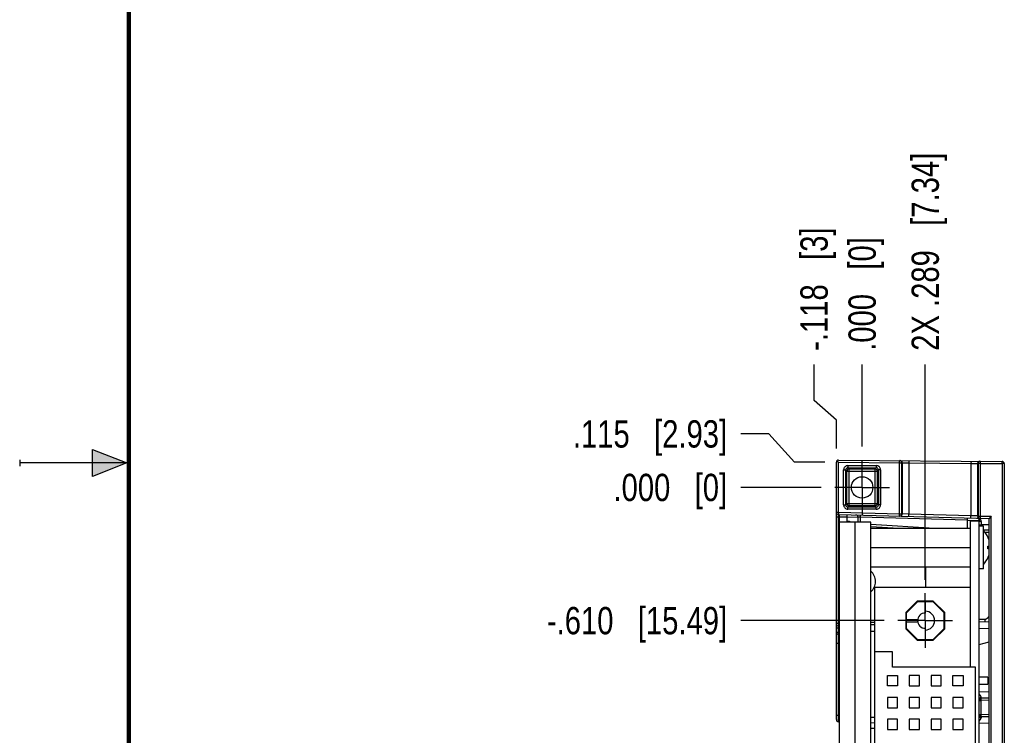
# Model space of a CAD drawing. Header units: inches. Extents: x 0 to 22, y 0 to 17.
# Tile 3 of 20: x 0 to 4.5, y 7.3 to 10.5. Entities that reach past the tile are written whole.
import ezdxf

# ---------------------------------------------------------------- set-up
doc = ezdxf.new("R2010")
doc.units = ezdxf.units.IN
doc.header["$LTSCALE"] = 1.21
doc.header["$MEASUREMENT"] = 0
doc.linetypes.add('CENTER', pattern=[0.6, 0.375, -0.075, 0.075, -0.075])
doc.layers.get('0').update_dxf_attribs({"linetype": 'CONTINUOUS'})
doc.layers.add('02___PRT_ALL_AXES', color=7, linetype='CONTINUOUS')
doc.layers.add('DIMENSIONS', color=7, linetype='CONTINUOUS')
doc.styles.get("Standard").update_dxf_attribs({"font": 'txt', "width": 0.8})
doc.dimstyles.new('DIMSTYLE_2', dxfattribs={"dimtxt": 0.125, "dimasz": 0.18, "dimexe": 0.18, "dimexo": 0.0625, "dimgap": 0.09, "dimtad": 0, "dimtih": 1, "dimtoh": 1, "dimdec": 3, "dimzin": 4, "dimdsep": 46, "dimtxsty": 'STANDARD', "dimblk": '_FILLED', "dimblk1": '_FILLED', "dimblk2": '_FILLED', "dimcen": 0.09, "dimadec": 0, "dimazin": 0, "dimtp": 0.01, "dimtm": 0.01, "dimtfac": 1, "dimtdec": 3, "dimtofl": 0, "dimtmove": 0, "dimatfit": 3, "dimldrblk": '_FILLED', "dimfxl": 1, "dimtolj": 1, "dimtzin": 4, "dimarcsym": 0})

# ---------------------------------------------------------------- blocks, each defined once
blk = doc.blocks.new('*D3')
at = {"layer": 'DIMENSIONS', "color": 2, "linetype": 'CONTINUOUS'}
for p, q in [((3.4305, 8.6331), (3.3015, 8.6331)), ((3.5467, 8.5035), (3.4305, 8.6331)), ((3.6865, 8.5035), (3.5467, 8.5035))]:
    blk.add_line(p, q, dxfattribs=at)
at = {"layer": 'DIMENSIONS', "color": 2, "linetype": 'CONTINUOUS', "insert": (3.239, 8.6956), "char_height": 0.125, "width": 1.125, "attachment_point": 3, "line_spacing_factor": 0.9}
blk.add_mtext('.115{\\Ftxt.shx;\\W1.000000;\\H0.125000; }[2.93]', dxfattribs=at)
blk = doc.blocks.new('_FILLED')
at = {"color": 0, "linetype": 'BYBLOCK'}
blk.add_solid([(0, 0), (-1, 0.174), (-1, -0.174)], dxfattribs=at)
blk = doc.blocks.new('*D4')
at = {"layer": 'DIMENSIONS', "color": 2, "linetype": 'CONTINUOUS'}
blk.add_line((3.9584, 7.7782), (3.3015, 7.7782), dxfattribs=at)
at = {"layer": 'DIMENSIONS', "color": 2, "linetype": 'CONTINUOUS', "insert": (3.239, 7.8407), "char_height": 0.125, "width": 1.325, "attachment_point": 3, "line_spacing_factor": 0.9}
blk.add_mtext('-.610{\\Ftxt.shx;\\W1.000000;\\H0.125000; }[15.49]', dxfattribs=at)
blk = doc.blocks.new('*D5')
at = {"layer": 'DIMENSIONS', "color": 2, "linetype": 'CONTINUOUS'}
blk.add_line((3.9584, 4.8282), (3.3015, 4.8282), dxfattribs=at)
at = {"layer": 'DIMENSIONS', "color": 2, "linetype": 'CONTINUOUS', "insert": (3.239, 4.8907), "char_height": 0.125, "width": 1.425, "attachment_point": 3, "line_spacing_factor": 0.9}
blk.add_mtext('-3.560{\\Ftxt.shx;\\W1.000000;\\H0.125000; }[90.42]', dxfattribs=at)
blk = doc.blocks.new('*D6')
at = {"layer": 'DIMENSIONS', "color": 2, "linetype": 'CONTINUOUS'}
blk.add_line((4.1034, 4.5191), (3.3015, 4.5191), dxfattribs=at)
at = {"layer": 'DIMENSIONS', "color": 2, "linetype": 'CONTINUOUS', "insert": (3.239, 4.5816), "char_height": 0.125, "width": 1.425, "attachment_point": 3, "line_spacing_factor": 0.9}
blk.add_mtext('-3.869{\\Ftxt.shx;\\W1.000000;\\H0.125000; }[98.27]', dxfattribs=at)
blk = doc.blocks.new('*D7')
at = {"layer": 'DIMENSIONS', "color": 2, "linetype": 'CONTINUOUS'}
blk.add_line((3.6694, 8.3881), (3.3015, 8.3881), dxfattribs=at)
at = {"layer": 'DIMENSIONS', "color": 2, "linetype": 'CONTINUOUS', "insert": (3.239, 8.4506), "char_height": 0.125, "width": 0.825, "attachment_point": 3, "line_spacing_factor": 0.9}
blk.add_mtext('.000{\\Ftxt.shx;\\W1.000000;\\H0.125000; }[0]', dxfattribs=at)
blk = doc.blocks.new('*D8')
at = {"layer": 'DIMENSIONS', "color": 2, "linetype": 'CONTINUOUS'}
for p, q in [((3.637, 8.7866), (3.637, 8.951)), ((3.739, 8.6957), (3.637, 8.7866)), ((3.739, 8.566), (3.739, 8.6957))]:
    blk.add_line(p, q, dxfattribs=at)
at = {"layer": 'DIMENSIONS', "color": 2, "linetype": 'CONTINUOUS', "insert": (3.5745, 9.0135), "char_height": 0.125, "width": 0.925, "attachment_point": 1, "rotation": 90, "line_spacing_factor": 0.9}
blk.add_mtext('-.118{\\Ftxt.shx;\\W1.000000;\\H0.125000; }[3]', dxfattribs=at)
blk = doc.blocks.new('*D9')
at = {"layer": 'DIMENSIONS', "color": 2, "linetype": 'CONTINUOUS'}
blk.add_line((4.146, 7.9658), (4.146, 8.951), dxfattribs=at)
at = {"layer": 'DIMENSIONS', "color": 2, "linetype": 'CONTINUOUS', "insert": (4.0835, 9.0135), "char_height": 0.125, "width": 1.425, "attachment_point": 1, "rotation": 90, "line_spacing_factor": 0.9}
blk.add_mtext('2X .289{\\Ftxt.shx;\\W1.000000;\\H0.125000; }[7.34]', dxfattribs=at)
blk = doc.blocks.new('*D10')
at = {"layer": 'DIMENSIONS', "color": 2, "linetype": 'CONTINUOUS'}
blk.add_line((4.291, 4.3315), (4.291, 3.9692), dxfattribs=at)
at = {"layer": 'DIMENSIONS', "color": 2, "linetype": 'CONTINUOUS', "insert": (4.2285, 3.9067), "char_height": 0.125, "width": 1.225, "attachment_point": 3, "rotation": 90, "line_spacing_factor": 0.9}
blk.add_mtext('.434{\\Ftxt.shx;\\W1.000000;\\H0.125000; }[11.02]', dxfattribs=at)
blk = doc.blocks.new('*D11')
at = {"layer": 'DIMENSIONS', "color": 2, "linetype": 'CONTINUOUS'}
blk.add_line((3.857, 8.5757), (3.857, 8.951), dxfattribs=at)
at = {"layer": 'DIMENSIONS', "color": 2, "linetype": 'CONTINUOUS', "insert": (3.7945, 9.0135), "char_height": 0.125, "width": 0.825, "attachment_point": 1, "rotation": 90, "line_spacing_factor": 0.9}
blk.add_mtext('.000{\\Ftxt.shx;\\W1.000000;\\H0.125000; }[0]', dxfattribs=at)

msp = doc.modelspace()

# ---------------------------------------------------------------- hatches: boundary and pattern name
at = {"linetype": 'CONTINUOUS'}
msp.add_hatch(color=2, dxfattribs=at).paths.add_polyline_path([(0.3337, 8.5625), (0.49, 8.5), (0.3337, 8.4375)])

# ---------------------------------------------------------------- linework, layer by layer
at = {"color": 2, "linetype": 'CONTINUOUS'}
for p, q in [((0.3337, 8.4375), (0.3337, 8.5625)), ((0.3337, 8.5625), (0.49, 8.5)), ((0, 8.515), (0, 8.485)), ((0.49, 8.5), (0, 8.5)), ((0.49, 8.5), (0.3337, 8.4375))]:
    msp.add_line(p, q, dxfattribs=at)
at = {"color": 7, "linetype": 'CONTINUOUS'}
for p, q in [((3.739, 8.2742), (3.739, 8.5035)), ((3.742, 8.5106), (3.749, 8.5035)), ((3.7491, 8.5135), (4.4981, 8.507)), ((4.508, 8.497), (4.508, 4.4143)), ((3.739, 7.7459), (3.739, 8.2742)), ((3.7488, 8.2642), (4.438, 8.2462)), ((3.753, 4.6472), (3.753, 8.2641)), ((3.753, 8.2542), (3.789, 8.2542)), ((3.789, 8.229), (3.789, 8.2631)), ((3.838, 8.2521), (3.838, 8.229)), ((4.448, 8.2559), (4.438, 8.2462)), ((3.8965, 8.229), (3.753, 8.229)), ((3.789, 8.2343), (3.799, 8.2343)), ((3.799, 8.2343), (3.799, 8.229)), ((3.8965, 4.671), (3.8965, 8.229)), ((3.8965, 8.2096), (4.0247, 8.2017)), ((4.338, 8.2488), (4.338, 8.2017)), ((4.353, 7.5652), (4.353, 8.2331)), ((4.393, 8.2331), (4.353, 8.2331)), ((4.393, 4.6737), (4.393, 8.2376)), ((4.4127, 8.2106), (4.393, 8.2106)), ((4.4127, 8.0157), (4.4127, 8.2106)), ((4.438, 4.6651), (4.438, 8.2462)), ((3.8965, 8.2017), (4.353, 8.2017)), ((4.352, 8.2017), (4.352, 8.2035)), ((4.353, 8.2035), (4.352, 8.2035)), ((4.438, 8.182), (4.4198, 8.1824)), ((4.4327, 8.1604), (4.4329, 8.1604)), ((4.4327, 8.1191), (4.438, 8.1191)), ((3.8965, 8.1131), (4.353, 8.1131)), ((4.438, 8.1072), (4.4327, 8.1072)), ((3.8965, 8.0246), (4.353, 8.0246)), ((4.149, 7.9312), (4.149, 8.0246)), ((4.4329, 8.0659), (4.4327, 8.0659)), ((4.4127, 8.0157), (4.393, 8.0157)), ((3.916, 4.6752), (3.916, 7.9312)), ((3.916, 7.9312), (4.353, 7.9312)), ((4.1092, 7.8672), (4.057, 7.8151)), ((4.1104, 7.8642), (4.06, 7.8139)), ((4.1829, 7.8672), (4.1092, 7.8672)), ((4.1817, 7.8642), (4.1104, 7.8642)), ((4.146, 7.8642), (4.146, 7.8132)), ((4.232, 7.8139), (4.1817, 7.8642)), ((4.235, 7.8151), (4.1829, 7.8672)), ((4.057, 7.8151), (4.057, 7.7414)), ((4.06, 7.7426), (4.06, 7.8139)), ((4.232, 7.7426), (4.232, 7.8139)), ((4.235, 7.7414), (4.235, 7.8151)), ((3.7488, 7.7559), (3.753, 7.756)), ((3.8965, 7.7598), (3.916, 7.7603)), ((4.06, 7.7832), (4.1114, 7.7832)), ((4.06, 7.7732), (4.1114, 7.7732)), ((4.393, 7.7728), (4.438, 7.774)), ((3.739, 7.3254), (3.739, 7.7459)), ((3.753, 7.7153), (3.7488, 7.7154)), ((4.057, 7.7414), (4.1092, 7.6892)), ((4.06, 7.7426), (4.1104, 7.6922)), ((4.146, 7.7432), (4.146, 7.6922)), ((4.1817, 7.6922), (4.232, 7.7426)), ((4.1829, 7.6892), (4.235, 7.7414)), ((4.1092, 7.6892), (4.1829, 7.6892)), ((4.1104, 7.6922), (4.1817, 7.6922)), ((4.393, 7.6694), (4.438, 7.6806)), ((3.996, 7.6352), (3.916, 7.6352)), ((3.996, 7.5652), (3.996, 7.6352)), ((4.376, 7.5652), (3.996, 7.5652)), ((4.376, 5.0412), (4.376, 7.5652)), ((3.9725, 7.4797), (3.9725, 7.5267)), ((3.9725, 7.5267), (4.0195, 7.5267)), ((4.0195, 7.5267), (4.0195, 7.4797)), ((4.0725, 7.5267), (4.0725, 7.4797)), ((4.1195, 7.5267), (4.0725, 7.5267)), ((4.1195, 7.4797), (4.1195, 7.5267)), ((4.1725, 7.5267), (4.1725, 7.4797)), ((4.2195, 7.5267), (4.1725, 7.5267)), ((4.2195, 7.4797), (4.2195, 7.5267)), ((4.2725, 7.4797), (4.2725, 7.5267)), ((4.2725, 7.5267), (4.3195, 7.5267)), ((4.3195, 7.5267), (4.3195, 7.4797)), ((4.433, 7.5197), (4.393, 7.5197)), ((4.393, 7.4867), (4.433, 7.4867)), ((4.433, 7.5197), (4.433, 7.4867)), ((4.438, 7.495), (4.433, 7.4962)), ((4.0195, 7.4797), (3.9725, 7.4797)), ((4.0725, 7.4797), (4.1195, 7.4797)), ((4.1725, 7.4797), (4.2195, 7.4797)), ((4.3195, 7.4797), (4.2725, 7.4797)), ((3.9725, 7.4267), (3.9725, 7.3797)), ((4.0195, 7.4267), (3.9725, 7.4267)), ((4.0195, 7.3797), (4.0195, 7.4267)), ((4.0725, 7.4267), (4.0725, 7.3797)), ((4.1195, 7.4267), (4.0725, 7.4267)), ((4.1195, 7.3797), (4.1195, 7.4267)), ((4.1725, 7.4267), (4.1725, 7.3797)), ((4.2195, 7.4267), (4.1725, 7.4267)), ((4.2195, 7.3797), (4.2195, 7.4267)), ((4.2725, 7.4267), (4.2725, 7.3797)), ((4.3195, 7.4267), (4.2725, 7.4267)), ((4.3195, 7.3797), (4.3195, 7.4267)), ((4.438, 7.424), (4.4028, 7.423)), ((3.9725, 7.3797), (4.0195, 7.3797)), ((4.0725, 7.3797), (4.1195, 7.3797)), ((4.1725, 7.3797), (4.2195, 7.3797)), ((4.2725, 7.3797), (4.3195, 7.3797)), ((3.7488, 7.3154), (3.753, 7.3153)), ((3.8965, 7.3115), (3.916, 7.311)), ((3.9725, 7.3267), (3.9725, 7.2797)), ((4.0195, 7.3267), (3.9725, 7.3267)), ((4.0195, 7.2797), (4.0195, 7.3267)), ((4.0725, 7.3267), (4.0725, 7.2797)), ((4.1195, 7.3267), (4.0725, 7.3267)), ((4.1195, 7.2797), (4.1195, 7.3267)), ((4.1725, 7.3267), (4.1725, 7.2797)), ((4.2195, 7.3267), (4.1725, 7.3267)), ((4.2195, 7.2797), (4.2195, 7.3267)), ((4.2725, 7.3267), (4.2725, 7.2797)), ((4.3195, 7.3267), (4.2725, 7.3267)), ((4.3195, 7.2797), (4.3195, 7.3267)), ((4.438, 7.3373), (4.4028, 7.3383)), ((3.916, 7.2846), (3.8965, 7.2846)), ((3.9725, 7.2797), (4.0195, 7.2797)), ((4.0725, 7.2797), (4.1195, 7.2797)), ((4.1725, 7.2797), (4.2195, 7.2797)), ((4.2725, 7.2797), (4.3195, 7.2797))]:
    msp.add_line(p, q, dxfattribs=at)
at = {"color": 9, "linetype": 'CONTINUOUS'}
for p, q in [((3.749, 8.2742), (3.749, 8.5035)), ((3.749, 8.5035), (4.0283, 8.5011)), ((3.7923, 8.4879), (3.7923, 8.4779)), ((3.7923, 8.4879), (3.9218, 8.4879)), ((3.7923, 8.4779), (3.7977, 8.4725)), ((3.7923, 8.4779), (3.9218, 8.4779)), ((3.9218, 8.4779), (3.9164, 8.4725)), ((3.9218, 8.4879), (3.9218, 8.4779)), ((4.0283, 8.5011), (4.0284, 8.5111)), ((4.0283, 8.2669), (4.0283, 8.5011)), ((4.0283, 8.5011), (4.0383, 8.5011)), ((4.0383, 8.2669), (4.0383, 8.5011)), ((4.0383, 8.5011), (4.0405, 8.501)), ((4.0405, 8.501), (4.0405, 8.2668)), ((4.0405, 8.501), (4.0705, 8.5007)), ((4.0706, 8.5107), (4.0705, 8.5007)), ((4.0705, 8.5007), (4.0705, 8.2658)), ((4.0705, 8.5007), (4.3555, 8.4982)), ((4.3556, 8.5082), (4.3555, 8.4982)), ((4.3555, 8.4982), (4.3555, 8.2583)), ((4.3555, 8.4982), (4.3855, 8.4979)), ((4.3855, 8.4979), (4.3855, 8.2573)), ((4.3855, 8.4979), (4.3878, 8.4978)), ((4.3878, 8.4978), (4.3878, 8.2572)), ((4.3978, 8.4978), (4.3878, 8.4978)), ((4.3979, 8.5078), (4.3978, 8.4978)), ((4.3978, 8.4978), (4.3978, 8.2572)), ((4.3978, 8.4978), (4.498, 8.497)), ((4.498, 8.497), (4.4981, 8.507)), ((4.498, 8.497), (4.498, 4.4143)), ((4.508, 8.497), (4.498, 8.497)), ((3.7723, 8.3084), (3.7723, 8.4679)), ((3.7723, 8.4679), (3.7823, 8.4679)), ((3.7823, 8.3084), (3.7823, 8.4679)), ((3.7823, 8.4679), (3.7877, 8.4625)), ((3.7877, 8.3138), (3.7877, 8.4625)), ((3.7877, 8.4625), (3.9264, 8.4625)), ((3.7977, 8.3038), (3.7977, 8.4725)), ((3.7977, 8.4725), (3.9164, 8.4725)), ((3.9164, 8.3038), (3.9164, 8.4725)), ((3.9318, 8.4679), (3.9264, 8.4625)), ((3.9264, 8.4625), (3.9264, 8.3138)), ((3.9318, 8.4679), (3.9318, 8.3084)), ((3.9418, 8.4679), (3.9318, 8.4679)), ((3.9418, 8.4679), (3.9418, 8.3084)), ((3.7723, 8.3084), (3.7823, 8.3084)), ((3.7823, 8.3084), (3.7877, 8.3138)), ((3.7877, 8.3138), (3.9264, 8.3138)), ((3.7923, 8.2984), (3.7977, 8.3038)), ((3.7923, 8.2884), (3.7923, 8.2984)), ((3.9218, 8.2984), (3.7923, 8.2984)), ((3.9164, 8.3038), (3.7977, 8.3038)), ((3.9218, 8.2984), (3.9164, 8.3038)), ((3.9218, 8.2884), (3.9218, 8.2984)), ((3.9318, 8.3084), (3.9264, 8.3138)), ((3.9418, 8.3084), (3.9318, 8.3084)), ((3.739, 8.2742), (3.749, 8.2742)), ((3.739, 8.2542), (3.749, 8.2542)), ((3.749, 8.2742), (3.7488, 8.2642)), ((3.749, 8.2542), (3.7488, 8.2642)), ((3.749, 8.2742), (4.0283, 8.2669)), ((3.749, 7.7659), (3.749, 8.2542)), ((3.749, 8.2542), (3.753, 8.2541)), ((3.789, 8.2531), (3.838, 8.2519)), ((3.9218, 8.2884), (3.7923, 8.2884)), ((3.8478, 8.2516), (3.838, 8.2521)), ((3.8478, 8.2516), (3.8478, 8.229)), ((4.338, 8.2388), (3.8478, 8.2516)), ((4.028, 8.2569), (4.0283, 8.2669)), ((4.0283, 8.2669), (4.0383, 8.2669)), ((4.0405, 8.2668), (4.0383, 8.2669)), ((4.0705, 8.2658), (4.0405, 8.2668)), ((4.0703, 8.2558), (4.0705, 8.2658)), ((4.3555, 8.2583), (4.0705, 8.2658)), ((4.3553, 8.2483), (4.3555, 8.2583)), ((4.3855, 8.2573), (4.3555, 8.2583)), ((4.3878, 8.2572), (4.3855, 8.2573)), ((4.3878, 8.2572), (4.3978, 8.2572)), ((4.3978, 8.2572), (4.3975, 8.2472)), ((4.3978, 8.2572), (4.448, 8.2559)), ((4.448, 4.6554), (4.448, 8.2559)), ((3.825, 4.671), (3.825, 8.229)), ((3.8965, 8.2196), (4.1883, 8.2017)), ((4.338, 8.2388), (4.393, 8.2373)), ((4.393, 8.2171), (4.4028, 8.2171)), ((4.4028, 8.2106), (4.4028, 8.2171)), ((4.438, 8.2162), (4.4028, 8.2171)), ((4.438, 8.192), (4.4127, 8.1926)), ((3.739, 7.7659), (3.749, 7.7659)), ((3.7488, 7.7559), (3.749, 7.7659)), ((3.753, 7.766), (3.749, 7.7659)), ((3.916, 7.7703), (3.8965, 7.7698)), ((4.4183, 7.7834), (4.393, 7.7828)), ((4.4183, 7.7834), (4.4186, 7.7734)), ((3.739, 7.7459), (3.7488, 7.7459)), ((3.739, 7.7254), (3.7488, 7.7254)), ((3.7488, 7.7459), (3.753, 7.746)), ((3.7488, 7.7254), (3.7488, 7.7459)), ((3.753, 7.7253), (3.7488, 7.7254)), ((3.8965, 7.7298), (3.916, 7.7303)), ((4.393, 7.7428), (4.438, 7.744)), ((3.739, 7.6754), (3.7488, 7.6754)), ((3.7488, 7.3452), (3.7488, 7.6754)), ((3.7488, 7.6754), (3.753, 7.6753)), ((4.393, 7.4528), (4.438, 7.4539)), ((4.393, 7.413), (4.4028, 7.413)), ((4.4028, 7.423), (4.4027, 7.4273)), ((4.438, 7.414), (4.4028, 7.413)), ((4.4028, 7.3483), (4.4028, 7.413)), ((4.393, 7.3483), (4.4028, 7.3483)), ((4.438, 7.3473), (4.4028, 7.3483)), ((3.739, 7.3452), (3.7488, 7.3452)), ((3.7488, 7.3154), (3.7488, 7.3452)), ((3.7488, 7.3452), (3.753, 7.3451)), ((3.8965, 7.3356), (3.916, 7.3356)), ((4.438, 7.3074), (4.393, 7.3085)), ((4.4027, 7.334), (4.4028, 7.3383))]:
    msp.add_line(p, q, dxfattribs=at)
at = {"color": 7, "linetype": 'CONTINUOUS', "const_width": 0.02}
msp.add_lwpolyline([(0.5, 16.5), (0.5, 0.5)], dxfattribs=at)
at = {"color": 7, "linetype": 'CONTINUOUS'}
msp.add_circle((3.857, 8.3881), 0.0492, dxfattribs=at)
for centre, radius, start, end in [((3.749, 8.5035), 0.01, 89.5, 180), ((4.498, 8.497), 0.01, 0, 89.5), ((3.749, 8.2742), 0.01, 180, 268.5), ((3.828, 8.2521), 0.01, 0, 88.5), ((4.383, 8.2376), 0.01, 0, 88.5), ((4.3282, 8.1131), 0.1149, 24.2839, 42.599), ((4.3282, 8.1131), 0.1147, 16.6914, 24.3181), ((4.3282, 8.1131), 0.1047, 356.767, 3.233), ((4.3282, 8.1131), 0.1147, 335.6819, 343.3206), ((4.3282, 8.1131), 0.1149, 317.401, 335.7161), ((3.856, 7.9571), 0.0625, 310.343, 49.657), ((4.146, 7.7782), 0.035, 90, 270), ((4.146, 7.7782), 0.043, 270, 90), ((3.749, 7.7459), 0.01, 91.5, 180), ((3.749, 7.7254), 0.01, 180, 268.5), ((4.403, 7.413), 0.01, 91.5, 180), ((4.403, 7.3483), 0.01, 180, 268.5), ((3.749, 7.3254), 0.01, 180, 268.5001)]:
    msp.add_arc(centre, radius, start, end, dxfattribs=at)
at = {"color": 9, "linetype": 'CONTINUOUS'}
for centre, radius, start, end in [((3.7923, 8.4679), 0.02, 89.992, 180.008), ((3.7923, 8.4679), 0.00998, 89.9348, 180.0652), ((3.9218, 8.4679), 0.02, 359.992, 90.008), ((3.9218, 8.4679), 0.00998, 359.9348, 90.0652), ((4.0283, 8.5011), 0.01, 359.9885, 89.4889), ((4.0305, 8.501), 0.01, 359.9885, 89.4889), ((4.3955, 8.4979), 0.01, 89.5114, 180.011), ((4.3978, 8.4978), 0.01, 89.5114, 180.011), ((3.7977, 8.4625), 0.01, 90.0479, 179.9521), ((3.9164, 8.4625), 0.01, 0.0479, 89.9521), ((3.7923, 8.3084), 0.02, 179.992, 270.008), ((3.7923, 8.3084), 0.00998, 179.9348, 270.0652), ((3.7977, 8.3138), 0.01, 180.0479, 269.9521), ((3.9164, 8.3138), 0.01, 270.0479, 359.9521), ((3.9218, 8.3084), 0.02, 269.992, 0.008), ((3.9218, 8.3084), 0.00998, 269.9348, 0.0652), ((4.0283, 8.2669), 0.01, 268.5117, 0.0104), ((4.0305, 8.2668), 0.01, 268.5117, 0.0104), ((4.3955, 8.2573), 0.01, 179.988, 268.4892), ((4.3978, 8.2572), 0.01, 179.991, 256.4341), ((4.3978, 8.2572), 0.00999, 256.443, 268.5), ((7.4285, 8.2439), 3.0258, 180.216, 180.5072)]:
    msp.add_arc(centre, radius, start, end, dxfattribs=at)
for points, knots in [([(3.8478, 8.2616), (3.8478, 8.2616), (3.8478, 8.2616), (3.8478, 8.2616), (3.8478, 8.2616), (3.8478, 8.2616), (3.8478, 8.2616), (3.8478, 8.2616), (3.8478, 8.2616), (3.8478, 8.2615), (3.8478, 8.2615), (3.8478, 8.2615), (3.8478, 8.2614), (3.8478, 8.2614), (3.8478, 8.2613), (3.8478, 8.2612), (3.8479, 8.261), (3.8479, 8.2608), (3.8479, 8.2606), (3.8479, 8.2604), (3.8479, 8.2602), (3.8479, 8.2598), (3.8479, 8.2593), (3.8479, 8.2587), (3.8479, 8.2579), (3.8479, 8.2571), (3.8479, 8.2563), (3.8479, 8.2554), (3.8478, 8.2545), (3.8478, 8.2536), (3.8478, 8.2526), (3.8478, 8.2519), (3.8478, 8.2516)], [0, 0, 0, 0, 0.000329, 0.000721, 0.001215, 0.001831, 0.002579, 0.003465, 0.005663, 0.008437, 0.011795, 0.015739, 0.020267, 0.02538, 0.031076, 0.044203, 0.059621, 0.077296, 0.097187, 0.119247, 0.143425, 0.169662, 0.22806, 0.293882, 0.366498, 0.445211, 0.529263, 0.617848, 0.710114, 0.805173, 0.902112, 1, 1, 1, 1]), ([(4.4027, 8.2325), (4.4027, 8.2328), (4.4026, 8.2334), (4.4025, 8.2342), (4.4024, 8.2349), (4.4023, 8.2353), (4.4022, 8.2358), (4.402, 8.2364), (4.4017, 8.2371), (4.4014, 8.2377), (4.4011, 8.2383), (4.4009, 8.2387), (4.4007, 8.239), (4.4003, 8.2395), (4.3999, 8.2401), (4.3994, 8.2408), (4.3988, 8.2414), (4.3982, 8.242), (4.3976, 8.2425), (4.3969, 8.243), (4.3962, 8.2435), (4.3953, 8.2442), (4.3942, 8.2448), (4.3927, 8.2455), (4.3912, 8.2461), (4.3896, 8.2466), (4.3881, 8.247), (4.3865, 8.2473), (4.3849, 8.2475), (4.3838, 8.2476), (4.3833, 8.2476)], [0, 0, 0, 0, 0.036388, 0.072027, 0.089585, 0.106975, 0.124205, 0.141281, 0.175004, 0.208213, 0.224644, 0.240966, 0.257187, 0.273315, 0.305309, 0.336991, 0.368396, 0.399565, 0.430527, 0.461299, 0.491909, 0.522379, 0.582946, 0.643119, 0.702998, 0.762644, 0.822122, 0.881479, 0.940756, 1, 1, 1, 1]), ([(4.393, 8.2376), (4.393, 8.2375), (4.393, 8.2373), (4.3931, 8.2371), (4.3931, 8.2369), (4.3932, 8.2365), (4.3934, 8.2361), (4.3938, 8.2357), (4.3942, 8.2352), (4.3947, 8.2348), (4.3952, 8.2344), (4.3959, 8.234), (4.3965, 8.2337), (4.3973, 8.2334), (4.3981, 8.2331), (4.399, 8.2329), (4.3999, 8.2327), (4.4008, 8.2326), (4.4017, 8.2325), (4.4024, 8.2325), (4.4027, 8.2325)], [0, 0, 0, 0, 0.020803, 0.041741, 0.062941, 0.084526, 0.129256, 0.176727, 0.227478, 0.281844, 0.339977, 0.401878, 0.467418, 0.536367, 0.608411, 0.683167, 0.760198, 0.839025, 0.919136, 1, 1, 1, 1]), ([(4.438, 7.804), (4.438, 7.8034), (4.4379, 7.8021), (4.4375, 7.8003), (4.4369, 7.7985), (4.4362, 7.7967), (4.4352, 7.795), (4.4342, 7.7933), (4.433, 7.7917), (4.4316, 7.7902), (4.4302, 7.7888), (4.4287, 7.7875), (4.4271, 7.7864), (4.4254, 7.7854), (4.4237, 7.7846), (4.4219, 7.784), (4.4204, 7.7836), (4.4192, 7.7835), (4.4186, 7.7834), (4.4183, 7.7834)], [0, 0, 0, 0, 0.059077, 0.119439, 0.181116, 0.244011, 0.307932, 0.372623, 0.437783, 0.503088, 0.568211, 0.63284, 0.696696, 0.759555, 0.821271, 0.881811, 0.941282, 0.970712, 1, 1, 1, 1]), ([(3.7488, 7.7559), (3.7488, 7.7559), (3.7488, 7.7559), (3.7488, 7.7559), (3.7488, 7.7559), (3.7488, 7.7559), (3.7488, 7.7559), (3.7488, 7.7559), (3.7488, 7.7559), (3.7487, 7.7558), (3.7487, 7.7558), (3.7487, 7.7558), (3.7487, 7.7557), (3.7487, 7.7557), (3.7487, 7.7556), (3.7487, 7.7555), (3.7487, 7.7553), (3.7487, 7.7551), (3.7487, 7.7549), (3.7487, 7.7547), (3.7487, 7.7545), (3.7487, 7.7541), (3.7487, 7.7536), (3.7487, 7.7529), (3.7487, 7.7522), (3.7487, 7.7514), (3.7487, 7.7506), (3.7487, 7.7497), (3.7487, 7.7488), (3.7487, 7.7478), (3.7488, 7.7469), (3.7488, 7.7462), (3.7488, 7.7459)], [0, 0, 0, 0, 0.000329, 0.000721, 0.001215, 0.001831, 0.002579, 0.003465, 0.005663, 0.008437, 0.011795, 0.015739, 0.020267, 0.02538, 0.031076, 0.044203, 0.059621, 0.077296, 0.097187, 0.119247, 0.143425, 0.169662, 0.22806, 0.293882, 0.366498, 0.445211, 0.529263, 0.617848, 0.710114, 0.805173, 0.902112, 1, 1, 1, 1]), ([(3.7488, 7.7154), (3.7488, 7.7154), (3.7488, 7.7154), (3.7488, 7.7154), (3.7488, 7.7154), (3.7488, 7.7154), (3.7488, 7.7154), (3.7488, 7.7154), (3.7488, 7.7154), (3.7487, 7.7155), (3.7487, 7.7155), (3.7487, 7.7155), (3.7487, 7.7156), (3.7487, 7.7156), (3.7487, 7.7157), (3.7487, 7.7158), (3.7487, 7.716), (3.7487, 7.7162), (3.7487, 7.7164), (3.7487, 7.7166), (3.7487, 7.7168), (3.7487, 7.7172), (3.7487, 7.7177), (3.7487, 7.7183), (3.7487, 7.7191), (3.7487, 7.7199), (3.7487, 7.7207), (3.7487, 7.7216), (3.7487, 7.7225), (3.7487, 7.7234), (3.7488, 7.7244), (3.7488, 7.7251), (3.7488, 7.7254)], [0, 0, 0, 0, 0.000329, 0.000721, 0.001215, 0.001831, 0.002579, 0.003465, 0.005663, 0.008437, 0.011795, 0.015739, 0.020267, 0.02538, 0.031076, 0.044203, 0.059621, 0.077296, 0.097187, 0.119247, 0.143425, 0.169662, 0.22806, 0.293882, 0.366498, 0.445211, 0.529263, 0.617848, 0.710114, 0.805173, 0.902112, 1, 1, 1, 1]), ([(3.7488, 7.6754), (3.7488, 7.6767), (3.7488, 7.6793), (3.7487, 7.6832), (3.7487, 7.687), (3.7487, 7.6907), (3.7487, 7.6942), (3.7487, 7.6976), (3.7487, 7.7002), (3.7487, 7.7022), (3.7487, 7.7037), (3.7487, 7.705), (3.7487, 7.7063), (3.7487, 7.7075), (3.7487, 7.7086), (3.7487, 7.7097), (3.7487, 7.7106), (3.7487, 7.7115), (3.7487, 7.7123), (3.7487, 7.7129), (3.7487, 7.7134), (3.7487, 7.7137), (3.7487, 7.7139), (3.7487, 7.7142), (3.7487, 7.7144), (3.7487, 7.7146), (3.7487, 7.7148), (3.7487, 7.715), (3.7487, 7.7151), (3.7488, 7.7151), (3.7488, 7.7152), (3.7488, 7.7152), (3.7488, 7.7153), (3.7488, 7.7153), (3.7488, 7.7153), (3.7488, 7.7154), (3.7488, 7.7154), (3.7488, 7.7154), (3.7488, 7.7154), (3.7488, 7.7154), (3.7488, 7.7154), (3.7488, 7.7154), (3.7488, 7.7154), (3.7488, 7.7154)], [0, 0, 0, 0, 0.098018, 0.195094, 0.290295, 0.382702, 0.471424, 0.555606, 0.634436, 0.671603, 0.707151, 0.740995, 0.773052, 0.803245, 0.831502, 0.857755, 0.881939, 0.903998, 0.923878, 0.941532, 0.94951, 0.956917, 0.963747, 0.969997, 0.975662, 0.98074, 0.985228, 0.989123, 0.992423, 0.993849, 0.995126, 0.996253, 0.997231, 0.99806, 0.998739, 0.999022, 0.999269, 0.999478, 0.999651, 0.999787, 0.999888, 0.999956, 1, 1, 1, 1]), ([(4.4027, 7.4273), (4.4027, 7.4274), (4.4027, 7.4276), (4.4026, 7.428), (4.4025, 7.4284), (4.4024, 7.4288), (4.4023, 7.4292), (4.4021, 7.4298), (4.4018, 7.4305), (4.4014, 7.4313), (4.401, 7.4319), (4.4007, 7.4325), (4.4001, 7.4333), (4.3995, 7.4342), (4.3988, 7.4352), (4.3982, 7.436), (4.3977, 7.4366), (4.3972, 7.4373), (4.3965, 7.4381), (4.3957, 7.4391), (4.3948, 7.4401), (4.3939, 7.4411), (4.3933, 7.4418), (4.393, 7.4421)], [0, 0, 0, 0, 0.02059, 0.04202, 0.064345, 0.087596, 0.111778, 0.136877, 0.189719, 0.245873, 0.275088, 0.305005, 0.366785, 0.430902, 0.497069, 0.565039, 0.599631, 0.63459, 0.705522, 0.77767, 0.850884, 0.925033, 1, 1, 1, 1]), ([(4.393, 7.4187), (4.393, 7.419), (4.3931, 7.4195), (4.3932, 7.4203), (4.3934, 7.4211), (4.3938, 7.4219), (4.3942, 7.4227), (4.3946, 7.4234), (4.3952, 7.424), (4.3958, 7.4247), (4.3965, 7.4252), (4.3973, 7.4257), (4.3981, 7.4262), (4.399, 7.4265), (4.3999, 7.4268), (4.4008, 7.4271), (4.4017, 7.4272), (4.4024, 7.4273), (4.4027, 7.4273)], [0, 0, 0, 0, 0.057786, 0.11576, 0.1741, 0.232969, 0.292507, 0.352823, 0.413995, 0.476068, 0.539051, 0.602921, 0.667625, 0.733079, 0.799178, 0.865795, 0.932786, 1, 1, 1, 1]), ([(4.4028, 7.413), (4.4028, 7.4134), (4.4028, 7.414), (4.4027, 7.415), (4.4027, 7.4159), (4.4027, 7.4168), (4.4027, 7.4177), (4.4027, 7.4186), (4.4027, 7.4194), (4.4027, 7.4201), (4.4027, 7.4207), (4.4027, 7.4212), (4.4027, 7.4216), (4.4027, 7.4218), (4.4027, 7.4221), (4.4027, 7.4223), (4.4027, 7.4224), (4.4027, 7.4226), (4.4027, 7.4227), (4.4027, 7.4228), (4.4027, 7.4228), (4.4027, 7.4229), (4.4027, 7.4229), (4.4027, 7.4229), (4.4028, 7.423), (4.4028, 7.423), (4.4028, 7.423), (4.4028, 7.423), (4.4028, 7.423), (4.4028, 7.423), (4.4028, 7.423), (4.4028, 7.423), (4.4028, 7.423)], [0, 0, 0, 0, 0.097888, 0.194827, 0.289886, 0.382152, 0.470737, 0.554789, 0.633502, 0.706118, 0.77194, 0.830338, 0.856576, 0.880753, 0.902813, 0.922704, 0.940379, 0.955797, 0.968924, 0.97462, 0.979733, 0.984261, 0.988205, 0.991563, 0.994337, 0.996535, 0.997421, 0.998169, 0.998785, 0.999279, 0.999671, 1, 1, 1, 1]), ([(4.4028, 7.3383), (4.4028, 7.3383), (4.4028, 7.3383), (4.4028, 7.3383), (4.4028, 7.3383), (4.4028, 7.3383), (4.4028, 7.3383), (4.4028, 7.3383), (4.4028, 7.3383), (4.4027, 7.3383), (4.4027, 7.3384), (4.4027, 7.3384), (4.4027, 7.3385), (4.4027, 7.3385), (4.4027, 7.3386), (4.4027, 7.3387), (4.4027, 7.3389), (4.4027, 7.339), (4.4027, 7.3392), (4.4027, 7.3395), (4.4027, 7.3397), (4.4027, 7.3401), (4.4027, 7.3406), (4.4027, 7.3412), (4.4027, 7.3419), (4.4027, 7.3427), (4.4027, 7.3436), (4.4027, 7.3445), (4.4027, 7.3454), (4.4027, 7.3463), (4.4028, 7.3473), (4.4028, 7.3479), (4.4028, 7.3483)], [0, 0, 0, 0, 0.000329, 0.000721, 0.001215, 0.001831, 0.002579, 0.003465, 0.005663, 0.008437, 0.011795, 0.015739, 0.020267, 0.02538, 0.031076, 0.044203, 0.059621, 0.077296, 0.097187, 0.119247, 0.143425, 0.169662, 0.22806, 0.293882, 0.366498, 0.445211, 0.529263, 0.617848, 0.710114, 0.805173, 0.902112, 1, 1, 1, 1]), ([(4.393, 7.3426), (4.393, 7.3423), (4.3931, 7.3418), (4.3932, 7.341), (4.3934, 7.3402), (4.3938, 7.3394), (4.3942, 7.3386), (4.3946, 7.3379), (4.3952, 7.3373), (4.3958, 7.3366), (4.3965, 7.3361), (4.3973, 7.3356), (4.3981, 7.3351), (4.399, 7.3348), (4.3999, 7.3345), (4.4008, 7.3342), (4.4017, 7.3341), (4.4024, 7.334), (4.4027, 7.334)], [0, 0, 0, 0, 0.057786, 0.115759, 0.1741, 0.232969, 0.292506, 0.352822, 0.413994, 0.476067, 0.53905, 0.60292, 0.667624, 0.733079, 0.799178, 0.865795, 0.932786, 1, 1, 1, 1]), ([(4.393, 7.3192), (4.3933, 7.3195), (4.3939, 7.3202), (4.3948, 7.3212), (4.3957, 7.3222), (4.3965, 7.3232), (4.3972, 7.324), (4.3977, 7.3247), (4.3982, 7.3253), (4.3988, 7.3261), (4.3995, 7.3271), (4.4001, 7.328), (4.4007, 7.3288), (4.401, 7.3294), (4.4014, 7.33), (4.4018, 7.3308), (4.4021, 7.3315), (4.4023, 7.3321), (4.4024, 7.3325), (4.4025, 7.3329), (4.4026, 7.3333), (4.4027, 7.3337), (4.4027, 7.3339), (4.4027, 7.334)], [0, 0, 0, 0, 0.074967, 0.149116, 0.22233, 0.294478, 0.36541, 0.400369, 0.434961, 0.502931, 0.569098, 0.633215, 0.694995, 0.724912, 0.754127, 0.810281, 0.863123, 0.888222, 0.912404, 0.935655, 0.95798, 0.97941, 1, 1, 1, 1])]:
    msp.add_open_spline(points, degree=3, knots=knots, dxfattribs=at)
at = {"layer": '02___PRT_ALL_AXES', "color": 7, "linetype": 'CENTER'}
for p, q in [((3.857, 8.3881), (3.857, 8.5132)), ((3.857, 8.3881), (3.7319, 8.3881)), ((3.857, 8.3881), (3.857, 8.263)), ((3.857, 8.3881), (3.9821, 8.3881)), ((4.146, 7.7782), (4.146, 7.9033)), ((4.146, 7.7782), (4.0209, 7.7782)), ((4.146, 7.7782), (4.146, 7.6531)), ((4.146, 7.7782), (4.2711, 7.7782))]:
    msp.add_line(p, q, dxfattribs=at)

# ---------------------------------------------------------------- dimensions: what is measured, and where the dimension line sits
at = {"layer": 'DIMENSIONS', "color": 2, "linetype": 'CONTINUOUS'}
for feature_location, offset, dtype, origin, text, picture, middle in [((4.146, 7.9658), (0, 0.9851), 1, (3.857, 8.5132), '2X <>', '*D9', (4.146, 9.726)), ((3.739, 8.566), (-0.102, 0.385), 0, (3.857, 8.5132), '-<>', '*D8', (3.637, 9.476)), ((3.9584, 4.8282), (-0.6569, 0), 0, (3.7319, 8.3881), '-<>', '*D5', (2.2765, 4.8282)), ((4.1034, 4.5191), (-0.8019, 0), 0, (3.7319, 8.3881), '-<>', '*D6', (2.2765, 4.5191)), ((3.9584, 7.7782), (-0.6569, 0), 0, (3.7319, 8.3881), '-<>', '*D4', (2.3765, 7.7782))]:
    dim = msp.add_ordinate_dim(feature_location=feature_location, offset=offset, dtype=dtype, origin=origin, text=text, dimstyle='DIMSTYLE_2', dxfattribs=at)
    dim.commit()
    dim.dimension.update_dxf_attribs({"geometry": picture, "text_midpoint": middle})
for feature_location, offset, dtype, origin, picture, middle in [((3.8570401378, 8.5757469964), (0, 0.3752483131), 1, (3.8570401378, 8.5132469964), '*D11', (3.8570401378, 9.4259953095)), ((3.6865, 8.5035), (-0.385, 0.1296), 0, (3.7319, 8.3881), '*D3', (2.4265, 8.6331)), ((3.6694401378, 8.3881469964), (-0.3679005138, 0), 0, (3.7319401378, 8.3881469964), '*D7', (2.576539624, 8.3881469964)), ((4.291, 4.3315), (0, -0.3624), 1, (3.857, 8.3881), '*D10', (4.4255, 3.0707))]:
    dim = msp.add_ordinate_dim(feature_location=feature_location, offset=offset, dtype=dtype, origin=origin, dimstyle='DIMSTYLE_2', dxfattribs=at)
    dim.commit()
    dim.dimension.update_dxf_attribs({"geometry": picture, "text_midpoint": middle})

doc.saveas('drawing.dxf')
